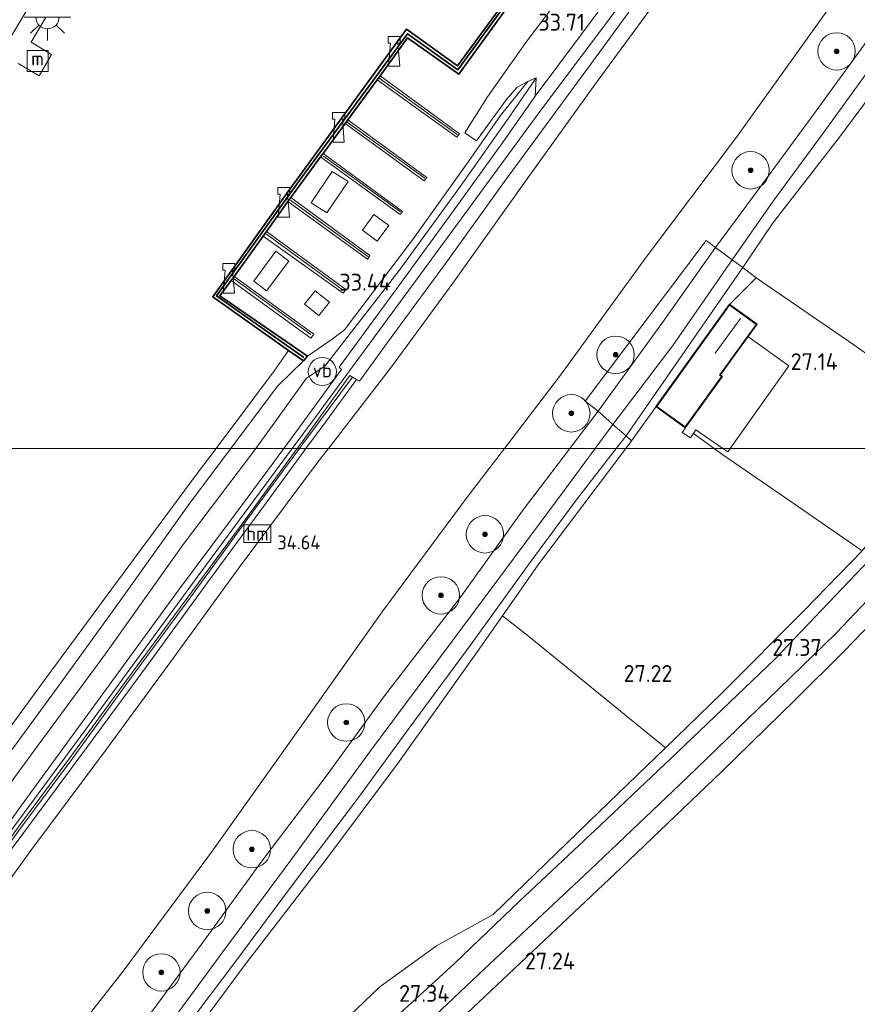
# Model space of a CAD drawing. Header units: metres. Extents: x 185049 to 189876, y 349292 to 352302.
# Tile 137 of 256: x 189225 to 189315, y 349941 to 350046. Entities that reach past the tile are written whole.
import ezdxf
from ezdxf.enums import TextEntityAlignment as Align

# ---------------------------------------------------------------- set-up
doc = ezdxf.new("R2010")
doc.units = ezdxf.units.M
for name, color, linetype, lineweight in [('B-WE-BC-BETONVORM-GV', 50, 'Continuous', 18), ('B-WE-GK-KADEMUUR-G', 150, 'Continuous', 35), ('B-WE-GK-KADEMUUR-GV', 150, 'Continuous', 35), ('B-WE-GR-BOOM-S', 90, 'Continuous', 25), ('B-WE-GR-BOUWLAND_AKKERBOUW-GV', 80, 'Continuous', 13), ('B-WE-GR-GRAS-GV', 60, 'Continuous', 13), ('B-WE-GR-SPORTVELD-GV', 60, 'Continuous', 13), ('B-WE-GW-OPHOGING_KRUIN-G', 90, 'Continuous', 18), ('B-WE-GW-TALUD_KRUIN-G', 90, 'Continuous', 18), ('B-WE-GW-TALUD_TEEN-G', 90, 'Continuous', 18), ('B-WE-IE-MEUBILAIR_WATERWEGMEUBILAIR-S', 150, 'Continuous', 25), ('B-WE-IE-MEUBILAIR_WEGMEUBILAIR-S', 7, 'Continuous', 25), ('B-WE-IE-MEUBILAIR_WEGMEUBILAIR_PAAL-S', 7, 'Continuous', 25), ('B-WE-IE-TERREINAFSCHEIDING_KUNSTMATIG_HEKWERK-G', 20, 'IE-TERREINAFSCHEIDING-KUNSTMATIG', 18), ('B-WE-IE-TERREINAFSCHEIDING_KUNSTMATIG_MUUR-G', 90, 'IE-TERREINAFSCHEIDING-KUNSTMATIG-DICHT', 18), ('B-WE-IE-TERREINAFSCHEIDING_KUNSTMATIG_MUUR-GV', 90, 'Continuous', 18), ('B-WE-KG-KADASTRAAL_DAKRAND-G', 170, 'Continuous', 18), ('B-WE-KG-KADASTRAAL_NOK-G', 10, 'Continuous', 18), ('B-WE-KL-ET_LS_OV_LICHTPUNT-S', 190, 'Continuous', 25), ('B-WE-KW-KUNSTWERK_STEIGER-GV', 170, 'Continuous', 18), ('B-WE-OB-BEKLEDING_STORTSTEEN-GV', 30, 'Continuous', 18), ('B-WE-OB-OEVERVOORZIENING-G', 7, 'Continuous', 18), ('B-WE-OG-BEBOUWING_SCHUUR-GV', 7, 'Continuous', 35), ('B-WE-OG-WATER_GREPPEL-G', 160, 'Continuous', 18), ('B-WE-OG-WATER_KANAAL-GV', 120, 'Continuous', 18), ('B-WE-OG-WATER_SLOOT-G', 120, 'Continuous', 18), ('B-WE-VH-VERHARDING_ASFALT-GV', 252, 'Continuous', 18), ('B-WE-VH-VERHARDING_HALFVERHARDING-GV', 252, 'Continuous', 18), ('B-WE-VH-VERHARDING_STRAATBAKSTEEN-GV', 252, 'Continuous', 18), ('X-XX-AL-HOOGTELABEL-S', 7, 'Continuous', 25)]:
    doc.layers.add(name, color=color, linetype=linetype, lineweight=lineweight)
doc.styles.add('NLCS-ISO', font='NLCS-ISO.ttf')
doc.styles.add('NLCS-ISO-ANNOTATIVE-T18', font='NLCS-ISO.ttf', dxfattribs={"height": 1.8})
doc.linetypes.add('IE-TERREINAFSCHEIDING-KUNSTMATIG', pattern='A,4,[82,NLCS.SHX,S=0.75,R=90,X=0,Y=0],4,-2', length=10)
doc.linetypes.add('IE-TERREINAFSCHEIDING-KUNSTMATIG-DICHT', pattern='A,8,-1,[82,NLCS.SHX,S=0.75,R=90,X=0,Y=0],-1', length=10)

# ---------------------------------------------------------------- blocks, each defined once
blk = doc.blocks.new('SAL-HOOGTELABEL-SO')
at = {"color": 0, "linetype": 'ByBlock', "lineweight": -2, "style": 'NLCS-ISO-ANNOTATIVE-T18'}
blk.add_attdef('HOOGTE', text='', height=1.8, dxfattribs=at).set_placement((2.79, 0), align=Align.RIGHT)
blk = doc.blocks.new('SGR-BOOM_01-SO')
at = {"linetype": 'ByBlock', "lineweight": 18}
h = blk.add_hatch(color=0, dxfattribs=at)
h.dxf.hatch_style = 1
edge = h.paths.add_edge_path()
edge.add_arc((0, 0), 0.25, 0, 360)
at = {"color": 0, "linetype": 'ByBlock', "lineweight": 18}
for radius in [2, 0.25]:
    blk.add_circle((0, 0), radius, dxfattribs=at)
blk = doc.blocks.new('SIE-WATER_BOLDER-SO')
at = {"color": 0, "linetype": 'ByBlock', "lineweight": 18}
blk.add_lwpolyline([(0.4, 0.87), (0.6, -1.59), (-0.6, -1.59), (-0.4, 0.87), (-0.65, 0.87), (-0.65, 1.59), (0.65, 1.59), (0.65, 0.87)], close=True, dxfattribs=at)
blk = doc.blocks.new('SIE-WATER_MEERPAAL-SO')
at = {"color": 0, "linetype": 'ByBlock', "lineweight": 18}
blk.add_lwpolyline([(-1.12, -1.12), (1.12, -1.12), (1.12, 1.12), (-1.12, 1.12)], close=True, dxfattribs=at)
at = {"color": 0, "linetype": 'ByBlock', "lineweight": 18, "style": 'NLCS-ISO'}
blk.add_text('m', height=1.5, dxfattribs=at).set_placement((0, 0.28), align=Align.MIDDLE_CENTER)
blk = doc.blocks.new('SIE-WEG_PAAL_VERKEERSBORD-SO')
at = {"color": 0, "linetype": 'ByBlock', "lineweight": 18}
blk.add_circle((0, 0), 1.5, dxfattribs=at)
at = {"color": 0, "linetype": 'ByBlock', "lineweight": 18, "style": 'NLCS-ISO'}
blk.add_text('vb', height=1.5, dxfattribs=at).set_placement((0, 0.13), align=Align.MIDDLE_CENTER)
blk = doc.blocks.new('SKL-ET_OV_LICHTPUNT-SO')
at = {"color": 0, "linetype": 'ByBlock', "lineweight": 18}
for points in [[(-1.25, 0), (-2.5, 0)], [(1.25, 0), (2.5, 0)], [(-0.92, -0.85), (-1.83, -1.7)], [(0.92, -0.85), (1.83, -1.7)], [(0, -1.25), (0, -2.5)]]:
    blk.add_lwpolyline(points, dxfattribs=at)
blk.add_lwpolyline([(0, 0), (1.25, 0, -1), (-1.25, 0)], format="xyb", close=True, dxfattribs=at)
blk = doc.blocks.new('SIE-WEG_PAAL_HECTOMETERPAAL-SO')
at = {"color": 0, "linetype": 'ByBlock', "lineweight": 18}
blk.add_lwpolyline([(-1.44375, -0.94375), (1.44375, -0.94375), (1.44375, 0.94375), (-1.44375, 0.94375)], close=True, dxfattribs=at)
at = {"color": 0, "linetype": 'ByBlock', "lineweight": 18, "style": 'NLCS-ISO'}
blk.add_text('hm', height=1.5, dxfattribs=at).set_placement((0, 0), align=Align.MIDDLE_CENTER)
at = {"style": 'NLCS-ISO'}
blk.add_attdef('WAARDE', (2.13125, -1.69375), '', height=1.5, dxfattribs=at)

msp = doc.modelspace()

# ---------------------------------------------------------------- linework, layer by layer
at = {"layer": 'B-WE-BC-BETONVORM-GV'}
for points in [[(189260.1188, 350028.5337, 33.1228), (189257.865, 350025.1935, 33.1288), (189256.1961, 350026.263, 33.0576), (189258.4349, 350029.6055, 33.0636)], [(189264.4664, 350023.8451, 33.2591), (189263.2426, 350022.1739, 33.2591), (189261.6552, 350023.3363, 33.2591), (189262.8789, 350025.0075, 33.2591)], [(189253.7858, 350020.0398, 33.111), (189251.417, 350016.8375, 33.0991), (189250.0424, 350017.8837, 33.0576), (189252.3991, 350021.0925, 33.0873)], [(189258.1497, 350015.6589, 33.2888), (189256.9979, 350014.2036, 33.2888), (189255.4676, 350015.4147, 33.2888), (189256.6194, 350016.8701, 33.2888)]]:
    msp.add_polyline3d(points, close=True, dxfattribs=at)
at = {"layer": 'B-WE-GK-KADEMUUR-G'}
msp.add_polyline3d([(189255.4035, 350009.7428, 33.3653), (189246.071, 350016.307, 33.2507), (189255.1241, 350028.9131, 33.2428), (189266.4634, 350044.3407, 33.2507), (189271.8771, 350040.4851, 33.31), (189276.4021, 350046.669, 33.2631), (189283.3977, 350056.3211, 33.3179), (189289.5286, 350064.676, 33.3139), (189296.4288, 350073.9875, 33.31), (189303.2818, 350083.3187, 33.2784), (189309.451, 350091.6394, 33.2665), (189311.4587, 350094.3372, 33.2586), (189315.3591, 350091.6319, 33.306)], dxfattribs=at)
at = {"layer": 'B-WE-GK-KADEMUUR-GV'}
msp.add_polyline3d([(189279.858, 350050.9321, 33.2972), (189271.9525, 350040.0135, 33.3149), (189266.4674, 350043.8966, 33.3149), (189263.55, 350039.8416, 33.2349), (189263.2303, 350039.4065, 32.8142), (189260.0919, 350035.1352, 32.7609), (189259.8027, 350034.7416, 32.8734), (189257.4558, 350031.5474, 32.8734), (189257.1745, 350031.1647, 32.9327), (189254.001, 350026.8384, 32.9209), (189253.6816, 350026.3921, 32.8853), (189251.4066, 350023.212, 32.8616), (189251.0512, 350022.7154, 32.9209), (189247.9557, 350018.3885, 32.9742), (189247.6367, 350017.9427, 32.9979), (189246.4127, 350016.3304, 32.8112), (189255.7773, 350009.8802, 33.392), (189255.357, 350009.358, 33.388), (189253.772, 350010.461, 32.401), (189245.649, 350016.196, 32.4), (189253.709, 350027.462, 32.4), (189266.3673, 350044.8137, 32.4), (189271.8104, 350040.8969, 32.4), (189281.5451, 350054.1681, 32.4)], dxfattribs=at)
at = {"layer": 'B-WE-GR-BOUWLAND_AKKERBOUW-GV'}
msp.add_polyline3d([(189368.434, 350056.135, 27.145), (189358.78, 350043.177, 27.183), (189348.975, 350030.038, 27.213), (189338.271, 350016.064, 27.259), (189326.36, 350002.455, 27.377), (189314.199, 350011.078, 27.162), (189303.77, 350018.253, 27.078), (189302.328, 350019.355, 26.934), (189305.521, 350024.051, 26.947), (189312.686, 350033.294, 27.069), (189320.588, 350043.913, 27.052), (189328.282, 350054.455, 27.052)], dxfattribs=at)
msp.add_polyline3d([(189329.731, 349908.581, 27.259), (189313.055, 349885.411, 27.095), (189247.1577, 349915.583, 27.2794), (189266.5153, 349933.6565, 27.2794), (189289.3333, 349955.1787, 27.2194), (189300.092, 349965.4586, 27.1994), (189307.9383, 349973.1353, 27.1994), (189313.2157, 349978.3882, 27.2194), (189318.9048, 349984.2919, 27.2194), (189324.1317, 349989.7436, 27.2994), (189327.9541, 349994.2847, 27.2794), (189332.2493, 349999.3128, 27.3394), (189332.7841, 350000, 27.3376), (189386.1464, 350000, 27.339), (189381.074, 349992.009, 27.251), (189374.383, 349981.216, 27.2), (189368.004, 349970.993, 27.187), (189360.569, 349958.915, 27.196), (189353.187, 349946.856, 27.238), (189346.584, 349936.203, 27.31), (189338.089, 349922.786, 27.356)], close=True, dxfattribs=at)
at = {"layer": 'B-WE-GR-GRAS-GV'}
for points in [[(189294.072, 350049.216, 33.953), (189286.383, 350038.712, 33.999), (189279.086, 350028.58, 33.949), (189271.334, 350017.673, 33.991), (189264.776, 350008.738, 33.953), (189258.0251, 350000, 33.9712), (189255.6221, 350000, 34.0476), (189257.6957, 350002.8208, 34.0476), (189261.0258, 350007.3808, 33.9883), (189261.3608, 350007.1929, 33.9883), (189264.514, 350011.592, 33.9706), (189270.9304, 350020.3216, 33.9824), (189276.866, 350028.5442, 33.9943), (189287.4246, 350042.9384, 33.923), (189298.599, 350058.2806, 33.9674)], [(189319.593, 350058.381, 27.495), (189309.779, 350044.625, 27.39), (189301.659, 350033.297, 27.432), (189292.003, 350020.442, 27.453), (189282.839, 350007.828, 27.483), (189276.844, 350000, 27.513), (189258.0251, 350000, 33.9712), (189264.776, 350008.738, 33.953), (189271.334, 350017.673, 33.991), (189279.086, 350028.58, 33.949), (189286.383, 350038.712, 33.999), (189294.072, 350049.216, 33.953)], [(189322.714, 350053.254, 27.289), (189316.441, 350044.723, 27.263), (189309.59, 350035.299, 27.301), (189304.083, 350027.805, 27.31), (189299.408, 350021.477, 27.272), (189298.428, 350022.231, 27.398), (189285.466, 350005.046, 27.407), (189286.869, 350004.004, 27.246), (189283.8271, 350000, 27.2621), (189276.844, 350000, 27.513), (189282.839, 350007.828, 27.483), (189292.003, 350020.442, 27.453), (189301.659, 350033.297, 27.432), (189309.779, 350044.625, 27.39), (189319.593, 350058.381, 27.495)], [(189328.282, 350054.455, 27.052), (189320.588, 350043.913, 27.052), (189312.686, 350033.294, 27.069), (189305.521, 350024.051, 26.947), (189302.328, 350019.355, 26.934), (189301.199, 350020.178, 26.508), (189305.59, 350026.456, 26.454), (189311.326, 350034.253, 26.496), (189316.927, 350041.966, 26.454), (189321.607, 350047.927, 26.441)], [(189321.607, 350047.927, 26.441), (189316.927, 350041.966, 26.454), (189311.326, 350034.253, 26.496), (189305.59, 350026.456, 26.454), (189301.199, 350020.178, 26.508), (189299.408, 350021.477, 27.272), (189304.083, 350027.805, 27.31), (189309.59, 350035.299, 27.301), (189316.441, 350044.723, 27.263), (189322.714, 350053.254, 27.289)], [(189283.0279, 350048.5513, 33.6448), (189279.1461, 350043.4119, 33.6181), (189275.0517, 350037.6027, 33.6314), (189272.5971, 350033.7536, 33.4981), (189273.8436, 350032.8977, 33.5114), (189277.0256, 350037.2625, 33.6714), (189278.2092, 350038.613, 33.6714), (189279.358, 350039.224, 33.898), (189276.429, 350035.582, 33.767), (189273.018, 350030.673, 33.59), (189267.121, 350022.439, 33.502), (189259.736, 350012.685, 33.451), (189258.419, 350011.702, 33.44), (189255.7773, 350009.8802, 33.392), (189246.4127, 350016.3304, 32.8112), (189247.6367, 350017.9427, 32.9979), (189256.1617, 350011.811, 33.2349), (189256.4713, 350012.2297, 33.2468), (189247.9557, 350018.3885, 32.9742), (189251.0512, 350022.7154, 32.9209), (189259.5904, 350016.592, 33.3179), (189259.8739, 350017.0062, 33.306), (189251.4066, 350023.212, 32.8616), (189253.6816, 350026.3921, 32.8853), (189262.1988, 350020.2465, 33.3712), (189262.4498, 350020.6296, 33.3594), (189254.001, 350026.8384, 32.9209), (189257.1745, 350031.1647, 32.9327), (189265.6934, 350025.0203, 33.4364), (189265.929, 350025.3434, 33.4364), (189257.4558, 350031.5474, 32.8734), (189259.8027, 350034.7416, 32.8734), (189268.2704, 350028.6012, 33.4305), (189268.5404, 350028.9728, 33.4364), (189260.0919, 350035.1352, 32.7609), (189263.2303, 350039.4065, 32.8142), (189271.7653, 350033.2726, 33.4364), (189272.0549, 350033.6512, 33.4364), (189263.55, 350039.8416, 33.2349), (189266.4674, 350043.8966, 33.3149), (189271.9525, 350040.0135, 33.3149), (189279.858, 350050.9321, 33.2972)], [(189210.646, 349940.5313, 34.0061), (189212.0709, 349942.0031, 34.0239), (189213.5144, 349943.686, 34.0239), (189215.1171, 349945.5045, 34.012), (189217.055, 349947.8565, 34.018), (189220.4404, 349952.2598, 34.018), (189225.4424, 349958.9386, 34.018), (189232.3848, 349968.2703, 34.012), (189238.9505, 349977.2262, 34.0298), (189245.1078, 349985.6809, 34.0357), (189251.1807, 349993.9581, 34.0476), (189255.6221, 350000, 34.0476), (189258.0251, 350000, 33.9712), (189256.979, 349998.646, 33.974), (189248.495, 349987.27, 34.05), (189241.182, 349977.223, 34.008), (189234.202, 349967.726, 34.071), (189226.216, 349957.016, 34.008), (189220.816, 349949.63, 34.037), (189215.994, 349943.656, 34.134), (189210.425, 349938.073, 34.067)], [(189243.564, 349937.324, 27.187), (189249.131, 349944.828, 27.246), (189257.756, 349956.027, 27.221), (189265.416, 349966.298, 27.289), (189273.947, 349978.286, 27.335), (189276.6278, 349982.1118, 27.212), (189280.517, 349987.662, 27.212), (189289.8355, 350000, 27.2523), (189299.2663, 350000, 27.2246), (189300.2955, 349999.2575, 27.2218), (189307.3433, 349994.4186, 27.2307), (189315.109, 349989.071, 27.335), (189308.87, 349982.64, 27.318), (189300.2, 349973.959, 27.297), (189297.55, 349971.391, 27.262), (189294.0589, 349968.0083, 27.262), (189286.99, 349961.159, 27.322), (189275.632, 349950.192, 27.318), (189269.598, 349946.834, 27.272), (189263.532, 349942.446, 27.318), (189257.647, 349936.834, 27.289)], [(189315.897, 349988.111, 27.36), (189305.716, 349977.448, 27.339), (189295.35, 349967.549, 27.297), (189287.113, 349959.751, 27.339), (189278.438, 349951.615, 27.327), (189271.554, 349944.978, 27.335), (189258.971, 349933.482, 27.316), (189248.982, 349923.883, 27.352), (189242.567, 349917.586, 27.407), (189241.473, 349918.181, 27.318), (189245.63, 349922.487, 27.322), (189249.636, 349927.739, 27.31), (189251.645, 349930.96, 27.327), (189257.647, 349936.834, 27.289), (189263.532, 349942.446, 27.318), (189269.598, 349946.834, 27.272), (189275.632, 349950.192, 27.318), (189286.99, 349961.159, 27.322), (189294.0589, 349968.0083, 27.262), (189297.55, 349971.391, 27.262), (189300.2, 349973.959, 27.297), (189308.87, 349982.64, 27.318), (189315.109, 349989.071, 27.335)]]:
    msp.add_polyline3d(points, dxfattribs=at)
for points in [[(189250.2456, 350000, 33.9889), (189247.5903, 350000, 33.2073), (189252.572, 350006.655, 33.189), (189255.357, 350009.358, 33.388), (189255.7773, 350009.8802, 33.392), (189258.419, 350011.702, 33.44), (189259.736, 350012.685, 33.451), (189267.121, 350022.439, 33.502), (189273.018, 350030.673, 33.59), (189276.429, 350035.582, 33.767), (189279.358, 350039.224, 33.898), (189280.246, 350039.634, 33.957), (189277.546, 350035.676, 34.056), (189272.133, 350028.034, 34.05), (189265.583, 350019.04, 34.016), (189257.635, 350008.799, 33.974), (189255.694, 350007.516, 33.898), (189250.731, 350000.641, 33.987)], [(189253.2516, 350000, 34.0491), (189250.2456, 350000, 33.9889), (189250.731, 350000.641, 33.987), (189255.694, 350007.516, 33.898), (189257.635, 350008.799, 33.974), (189265.583, 350019.04, 34.016), (189272.133, 350028.034, 34.05), (189277.546, 350035.676, 34.056), (189280.246, 350039.634, 33.957), (189280.136, 350037.654, 34.016), (189276.7232, 350032.7982, 33.9978), (189271.6599, 350025.7539, 34.0093), (189265.0699, 350016.7016, 34.0004), (189259.1759, 350008.6845, 33.9945), (189259.4134, 350008.4386, 34.0429), (189254.9377, 350002.2769, 34.0518)], [(189260.1188, 350028.5337, 33.1228), (189258.4349, 350029.6055, 33.0636), (189256.1961, 350026.263, 33.0576), (189257.865, 350025.1935, 33.1288)], [(189261.6552, 350023.3363, 33.2591), (189263.2426, 350022.1739, 33.2591), (189264.4664, 350023.8451, 33.2591), (189262.8789, 350025.0075, 33.2591)], [(189293.758, 350013.466, 27.154), (189286.869, 350004.004, 27.246), (189285.466, 350005.046, 27.407), (189298.428, 350022.231, 27.398), (189299.408, 350021.477, 27.272)], [(189251.417, 350016.8375, 33.0991), (189253.7858, 350020.0398, 33.111), (189252.3991, 350021.0925, 33.0873), (189250.0424, 350017.8837, 33.0576)], [(189294.858, 350011.006, 26.441), (189288.442, 350002.577, 26.563), (189286.869, 350004.004, 27.246), (189293.758, 350013.466, 27.154), (189299.408, 350021.477, 27.272), (189301.199, 350020.178, 26.508)], [(189302.328, 350019.355, 26.934), (189289.845, 350001.356, 27.107), (189288.442, 350002.577, 26.563), (189294.858, 350011.006, 26.441), (189301.199, 350020.178, 26.508)], [(189293.059, 350004.487, 27.251), (189290.448, 350000.811, 27.255), (189289.845, 350001.356, 27.107), (189302.328, 350019.355, 26.934), (189303.77, 350018.253, 27.078), (189300.898, 350015.379, 27.251)], [(189258.1497, 350015.6589, 33.2888), (189256.6194, 350016.8701, 33.2888), (189255.4676, 350015.4147, 33.2888), (189256.9979, 350014.2036, 33.2888)], [(189254.9431, 350000, 34.033), (189254.6853, 350000, 34.0673), (189255.1404, 350000.6216, 34.0664), (189260.3229, 350007.7938, 34.013), (189260.595, 350007.6392, 34.0071), (189255.3058, 350000.4897, 34.0308)], [(189295.8643, 350001.7089, 27.1349), (189296.7254, 350001.1343, 27.1526), (189297.0429, 350001.6041, 27.2307), (189299.2663, 350000, 27.2246), (189289.8355, 350000, 27.2523), (189290.448, 350000.811, 27.255), (189293.059, 350004.487, 27.251), (189296.187, 350002.232, 27.251), (189296.1979, 350002.2111, 27.1546)], [(189286.5407, 350000, 26.5276), (189283.8271, 350000, 27.2621), (189286.869, 350004.004, 27.246), (189288.442, 350002.577, 26.563)], [(189288.792, 350000, 27.1151), (189286.5407, 350000, 26.5276), (189288.442, 350002.577, 26.563), (189289.845, 350001.356, 27.107)], [(189289.8355, 350000, 27.2523), (189288.792, 350000, 27.1151), (189289.845, 350001.356, 27.107), (189290.448, 350000.811, 27.255)], [(189204.1558, 349940.575, 34.0952), (189201.939, 349938.565, 34.092), (189200.1, 349939.516, 33.166), (189205.83, 349944.823, 33.24), (189211.752, 349951.101, 33.248), (189218.953, 349960.745, 33.227), (189229.141, 349974.559, 33.206), (189235.65, 349983.567, 33.194), (189243.295, 349994.262, 33.223), (189247.5903, 350000, 33.2073), (189250.2456, 350000, 33.9889), (189242.485, 349989.751, 34.02), (189234.175, 349978.059, 34.003), (189226.874, 349968.152, 34.029), (189218.63, 349956.888, 34.062), (189212.725, 349949.167, 34.037), (189207.524, 349943.629, 34.1)], [(189206.5722, 349938.9675, 34.0429), (189204.3998, 349937.1632, 34.0259), (189201.939, 349938.565, 34.092), (189204.1558, 349940.575, 34.0952), (189207.524, 349943.629, 34.1), (189212.725, 349949.167, 34.037), (189218.63, 349956.888, 34.062), (189226.874, 349968.152, 34.029), (189234.175, 349978.059, 34.003), (189242.485, 349989.751, 34.02), (189250.2456, 350000, 33.9889), (189253.2516, 350000, 34.0491), (189249.3249, 349994.6973, 34.0429), (189242.0086, 349984.8398, 34.0251), (189233.6132, 349973.3929, 34.0162), (189226.4997, 349963.6337, 34.0073), (189220.5939, 349955.5141, 33.9985), (189217.6101, 349951.5195, 33.9985), (189213.8587, 349946.8365, 34.0162), (189212.246, 349944.9251, 34.0162), (189210.7426, 349943.1212, 34.0162), (189209.5242, 349941.841, 34.0162), (189208.2695, 349940.527, 34.0162), (189206.7059, 349939.0903, 34.0408)], [(189225.292, 349930.79, 27.537), (189221.652, 349927.737, 27.546), (189207.458, 349935.421, 34.079), (189209.6472, 349937.3778, 34.0701), (189210.425, 349938.073, 34.067), (189215.994, 349943.656, 34.134), (189220.816, 349949.63, 34.037), (189226.216, 349957.016, 34.008), (189234.202, 349967.726, 34.071), (189241.182, 349977.223, 34.008), (189248.495, 349987.27, 34.05), (189256.979, 349998.646, 33.974), (189258.0251, 350000, 33.9712), (189276.844, 350000, 27.513), (189272.854, 349994.79, 27.533), (189263.779, 349982.54, 27.571), (189255.098, 349970.335, 27.588), (189245.516, 349956.833, 27.542), (189236.069, 349944.139, 27.462), (189229.487, 349935.734, 27.491)], [(189216.4226, 349947.8978, 34.0012), (189214.679, 349945.8715, 34.0071), (189216.2575, 349947.9736, 34.0071), (189220.2665, 349953.1716, 34.0189), (189224.9019, 349959.5457, 33.9834), (189230.4674, 349967.0581, 34.0071), (189236.375, 349975.1197, 34.0486), (189242.8066, 349983.8691, 34.0723), (189249.2968, 349992.6397, 34.0782), (189254.6853, 350000, 34.0673), (189254.9431, 350000, 34.033), (189249.4126, 349992.532, 34.0664), (189243.0112, 349983.7368, 34.0664), (189236.5939, 349975.0169, 34.0367), (189230.6595, 349966.8723, 34.0367), (189225.1312, 349959.4459, 34.0486), (189220.431, 349953.086, 34.0308)], [(189230.353, 349928.132, 27.331), (189227.102, 349925.168, 27.284), (189221.652, 349927.737, 27.546), (189225.292, 349930.79, 27.537), (189229.487, 349935.734, 27.491), (189236.069, 349944.139, 27.462), (189245.516, 349956.833, 27.542), (189255.098, 349970.335, 27.588), (189263.779, 349982.54, 27.571), (189272.854, 349994.79, 27.533), (189276.844, 350000, 27.513), (189283.8271, 350000, 27.2621), (189278.728, 349993.288, 27.289), (189272.135, 349984.091, 27.268), (189264.011, 349973.573, 27.255), (189257.902, 349965.106, 27.289), (189250.905, 349955.889, 27.289), (189244.967, 349947.703, 27.327), (189237.897, 349938.092, 27.301), (189233.244, 349931.732, 27.289)], [(189232.828, 349927.472, 26.399), (189229.171, 349923.967, 26.373), (189227.102, 349925.168, 27.284), (189230.353, 349928.132, 27.331), (189233.244, 349931.732, 27.289), (189237.897, 349938.092, 27.301), (189244.967, 349947.703, 27.327), (189250.905, 349955.889, 27.289), (189257.902, 349965.106, 27.289), (189264.011, 349973.573, 27.255), (189272.135, 349984.091, 27.268), (189278.728, 349993.288, 27.289), (189283.8271, 350000, 27.2621), (189286.5407, 350000, 26.5276), (189283.236, 349995.521, 26.466), (189276.018, 349985.824, 26.424), (189269.997, 349977.733, 26.449), (189262.417, 349967.552, 26.445), (189254.118, 349956.135, 26.407), (189246.741, 349946.207, 26.454), (189239.304, 349936.125, 26.42)], [(189237.002, 349930.105, 27.116), (189230.897, 349923.106, 27.149), (189229.171, 349923.967, 26.373), (189232.828, 349927.472, 26.399), (189239.304, 349936.125, 26.42), (189246.741, 349946.207, 26.454), (189254.118, 349956.135, 26.407), (189262.417, 349967.552, 26.445), (189269.997, 349977.733, 26.449), (189276.018, 349985.824, 26.424), (189283.236, 349995.521, 26.466), (189286.5407, 350000, 26.5276), (189288.792, 350000, 27.1151), (189284.4, 349994.344, 27.149), (189279.442, 349987.621, 27.133), (189273.278, 349979.077, 27.204), (189266.615, 349970.07, 27.297), (189261.242, 349962.704, 27.12), (189253.862, 349952.935, 27.2), (189248.021, 349945.062, 27.171), (189242.647, 349937.918, 27.107)], [(189237.69, 349929.853, 27.208), (189231.695, 349923.077, 27.192), (189230.897, 349923.106, 27.149), (189237.002, 349930.105, 27.116), (189242.647, 349937.918, 27.107), (189248.021, 349945.062, 27.171), (189253.862, 349952.935, 27.2), (189261.242, 349962.704, 27.12), (189266.615, 349970.07, 27.297), (189273.278, 349979.077, 27.204), (189279.442, 349987.621, 27.133), (189284.4, 349994.344, 27.149), (189288.792, 350000, 27.1151), (189289.8355, 350000, 27.2523), (189280.517, 349987.662, 27.212), (189276.6278, 349982.1118, 27.212), (189273.947, 349978.286, 27.335), (189265.416, 349966.298, 27.289), (189257.756, 349956.027, 27.221), (189249.131, 349944.828, 27.246), (189243.564, 349937.324, 27.187)], [(189266.5153, 349933.6565, 27.2794), (189247.1577, 349915.583, 27.2794), (189245.095, 349916.427, 27.39), (189254.603, 349925.381, 27.297), (189264.241, 349934.488, 27.314), (189274.667, 349944.339, 27.31), (189286.021, 349954.956, 27.306), (189296.365, 349964.805, 27.327), (189305.033, 349973.19, 27.335), (189312.297, 349980.228, 27.356), (189319.119, 349987.423, 27.386), (189326.056, 349995.454, 27.445), (189329.8891, 350000, 27.4519), (189332.7841, 350000, 27.3376), (189332.2493, 349999.3128, 27.3394), (189327.9541, 349994.2847, 27.2794), (189324.1317, 349989.7436, 27.2994), (189318.9048, 349984.2919, 27.2194), (189313.2157, 349978.3882, 27.2194), (189307.9383, 349973.1353, 27.1994), (189300.092, 349965.4586, 27.1994), (189289.3333, 349955.1787, 27.2194)]]:
    msp.add_polyline3d(points, close=True, dxfattribs=at)
at = {"layer": 'B-WE-GR-SPORTVELD-GV'}
for points in [[(189324.2057, 350000, 27.3706), (189300.9984, 350000, 27.1221), (189307.2628, 350008.8505, 27.0993), (189302.8823, 350011.9811, 27.0934), (189303.817, 350013.277, 27.251), (189300.898, 350015.379, 27.251), (189303.77, 350018.253, 27.078), (189314.199, 350011.078, 27.162), (189326.36, 350002.455, 27.377)], [(189300.2098, 350000, 27.1285), (189299.2663, 350000, 27.2246), (189297.0429, 350001.6041, 27.2307), (189297.2997, 350001.984, 27.1586)], [(189324.2057, 350000, 27.3706), (189323.681, 349999.402, 27.369), (189315.109, 349989.071, 27.335), (189307.3433, 349994.4186, 27.2307), (189300.2955, 349999.2575, 27.2218), (189299.2663, 350000, 27.2246), (189300.2098, 350000, 27.1285), (189300.7417, 349999.6374, 27.123), (189300.9984, 350000, 27.1221)]]:
    msp.add_polyline3d(points, close=True, dxfattribs=at)
at = {"layer": 'B-WE-GW-OPHOGING_KRUIN-G'}
for points in [[(189254.1522, 350000, 34.1485), (189256.424, 350003.076, 34.151), (189267.891, 350018.688, 34.168), (189280.854, 350036.307, 34.117), (189293.578, 350053.259, 34.151), (189306.788, 350071.883, 34.197), (189318.239, 350087.276, 34.24), (189330.414, 350104.108, 34.197), (189346.829, 350126.648, 34.202), (189359.6, 350144.167, 34.151), (189363.434, 350148.681, 33.793), (189372.2, 350155.24, 32.493), (189380.735, 350161.2, 31.363), (189388.974, 350166.323, 30.275), (189396.541, 350169.614, 29.461), (189404.226, 350169.895, 28.95), (189417.754, 350165.864, 28.195), (189438.894, 350158.361, 27.424)], [(189204.8847, 349936.7527, 34.1692), (189210.15, 349941.548, 34.168), (189219.45, 349952.899, 34.13), (189232.01, 349969.888, 34.168), (189244.399, 349986.794, 34.138), (189254.1522, 350000, 34.1485)]]:
    msp.add_polyline3d(points, dxfattribs=at)
at = {"layer": 'B-WE-GW-TALUD_KRUIN-G'}
for points in [[(189294.072, 350049.216, 33.953), (189286.383, 350038.712, 33.999), (189279.086, 350028.58, 33.949), (189271.334, 350017.673, 33.991), (189264.776, 350008.738, 33.953), (189258.0251, 350000, 33.9712)], [(189280.246, 350039.634, 33.957), (189277.546, 350035.676, 34.056), (189272.133, 350028.034, 34.05), (189265.583, 350019.04, 34.016), (189257.635, 350008.799, 33.974), (189255.694, 350007.516, 33.898), (189250.731, 350000.641, 33.987), (189250.2456, 350000, 33.9889)], [(189250.2456, 350000, 33.9889), (189242.485, 349989.751, 34.02), (189234.175, 349978.059, 34.003), (189226.874, 349968.152, 34.029), (189218.63, 349956.888, 34.062), (189212.725, 349949.167, 34.037), (189207.524, 349943.629, 34.1), (189204.1558, 349940.575, 34.0952), (189201.939, 349938.565, 34.092)], [(189258.0251, 350000, 33.9712), (189256.979, 349998.646, 33.974), (189248.495, 349987.27, 34.05), (189241.182, 349977.223, 34.008), (189234.202, 349967.726, 34.071), (189226.216, 349957.016, 34.008), (189220.816, 349949.63, 34.037), (189215.994, 349943.656, 34.134), (189210.425, 349938.073, 34.067), (189209.6472, 349937.3778, 34.0701), (189207.458, 349935.421, 34.079)]]:
    msp.add_polyline3d(points, dxfattribs=at)
at = {"layer": 'B-WE-GW-TALUD_TEEN-G'}
for points in [[(189276.844, 350000, 27.513), (189282.839, 350007.828, 27.483), (189292.003, 350020.442, 27.453), (189301.659, 350033.297, 27.432), (189309.779, 350044.625, 27.39), (189319.593, 350058.381, 27.495), (189328.062, 350069.736, 27.559), (189336.535, 350081.931, 27.55), (189343.138, 350090.701, 27.58), (189352.642, 350103.353, 27.55), (189360.663, 350114.433, 27.516), (189369.411, 350126.357, 27.55), (189379.002, 350138.227, 27.525), (189387.486, 350149.022, 27.554), (189395.137, 350158.051, 27.626), (189400.274, 350161.694, 27.588), (189404.356, 350162.422, 27.487), (189407.321, 350162.511, 27.327), (189414.701, 350161.372, 27.246), (189427.08, 350157.837, 27.183), (189435.977, 350155.579, 27.208)], [(189255.7773, 350009.8802, 33.392), (189258.419, 350011.702, 33.44), (189259.736, 350012.685, 33.451), (189267.121, 350022.439, 33.502), (189273.018, 350030.673, 33.59), (189276.429, 350035.582, 33.767), (189279.358, 350039.224, 33.898), (189280.246, 350039.634, 33.957)], [(189221.652, 349927.737, 27.546), (189225.292, 349930.79, 27.537), (189229.487, 349935.734, 27.491), (189236.069, 349944.139, 27.462), (189245.516, 349956.833, 27.542), (189255.098, 349970.335, 27.588), (189263.779, 349982.54, 27.571), (189272.854, 349994.79, 27.533), (189276.844, 350000, 27.513)]]:
    msp.add_polyline3d(points, dxfattribs=at)
at = {"layer": 'B-WE-IE-TERREINAFSCHEIDING_KUNSTMATIG_HEKWERK-G'}
for points in [[(189286.869, 350004.004, 27.246), (189285.466, 350005.046, 27.407), (189298.428, 350022.231, 27.398), (189299.408, 350021.477, 27.272)], [(189299.408, 350021.477, 27.272), (189301.199, 350020.178, 26.508)], [(189301.199, 350020.178, 26.508), (189302.328, 350019.355, 26.934)], [(189302.328, 350019.355, 26.934), (189303.77, 350018.253, 27.078)], [(189300.898, 350015.379, 27.251), (189303.77, 350018.253, 27.078)], [(189326.36, 350002.455, 27.377), (189314.199, 350011.078, 27.162), (189303.77, 350018.253, 27.078)], [(189290.448, 350000.811, 27.255), (189293.059, 350004.487, 27.251)], [(189288.442, 350002.577, 26.563), (189286.869, 350004.004, 27.246)], [(189289.845, 350001.356, 27.107), (189288.442, 350002.577, 26.563)], [(189290.448, 350000.811, 27.255), (189289.845, 350001.356, 27.107)], [(189299.2663, 350000, 27.2246), (189297.0429, 350001.6041, 27.2307)], [(189289.8355, 350000, 27.2523), (189280.517, 349987.662, 27.212), (189276.6278, 349982.1118, 27.212), (189273.947, 349978.286, 27.335), (189265.416, 349966.298, 27.289), (189257.756, 349956.027, 27.221), (189249.131, 349944.828, 27.246), (189243.564, 349937.324, 27.187)], [(189290.448, 350000.811, 27.255), (189289.8355, 350000, 27.2523)], [(189323.681, 349999.402, 27.369), (189315.109, 349989.071, 27.335), (189307.3433, 349994.4186, 27.2307), (189300.2955, 349999.2575, 27.2218), (189299.2663, 350000, 27.2246)], [(189251.645, 349930.96, 27.327), (189257.647, 349936.834, 27.289), (189263.532, 349942.446, 27.318), (189269.598, 349946.834, 27.272), (189275.632, 349950.192, 27.318), (189286.99, 349961.159, 27.322), (189294.0589, 349968.0083, 27.262), (189297.55, 349971.391, 27.262), (189300.2, 349973.959, 27.297), (189308.87, 349982.64, 27.318), (189315.109, 349989.071, 27.335)], [(189294.0589, 349968.0083, 27.262), (189279.4163, 349979.9442, 27.1818), (189276.6278, 349982.1118, 27.212)]]:
    msp.add_polyline3d(points, dxfattribs=at)
at = {"layer": 'B-WE-IE-TERREINAFSCHEIDING_KUNSTMATIG_MUUR-G'}
for points in [[(189263.4597, 350039.5985, 33.9209), (189271.8039, 350033.5569, 34.0196)], [(189260.0336, 350034.8752, 33.9525), (189268.3256, 350028.8817, 33.9683)], [(189257.5129, 350031.2592, 33.909), (189265.7175, 350025.2874, 33.9367)], [(189253.9607, 350026.5308, 33.9288), (189262.2292, 350020.5276, 33.9683)], [(189251.4081, 350022.9207, 33.9604), (189259.6533, 350016.9062, 34.0078)], [(189247.8885, 350018.1832, 33.9999), (189256.1327, 350012.1791, 34.0038)]]:
    msp.add_polyline3d(points, dxfattribs=at)
at = {"layer": 'B-WE-IE-TERREINAFSCHEIDING_KUNSTMATIG_MUUR-GV'}
for points in [[(189272.0549, 350033.6512, 33.4364), (189271.7653, 350033.2726, 33.4364), (189263.2303, 350039.4065, 32.8142), (189263.55, 350039.8416, 33.2349)], [(189268.5404, 350028.9728, 33.4364), (189268.2704, 350028.6012, 33.4305), (189259.8027, 350034.7416, 32.8734), (189260.0919, 350035.1352, 32.7609)], [(189265.929, 350025.3434, 33.4364), (189265.6934, 350025.0203, 33.4364), (189257.1745, 350031.1647, 32.9327), (189257.4558, 350031.5474, 32.8734)], [(189262.4498, 350020.6296, 33.3594), (189262.1988, 350020.2465, 33.3712), (189253.6816, 350026.3921, 32.8853), (189254.001, 350026.8384, 32.9209)], [(189259.8739, 350017.0062, 33.306), (189259.5904, 350016.592, 33.3179), (189251.0512, 350022.7154, 32.9209), (189251.4066, 350023.212, 32.8616)], [(189256.4713, 350012.2297, 33.2468), (189256.1617, 350011.811, 33.2349), (189247.6367, 350017.9427, 32.9979), (189247.9557, 350018.3885, 32.9742)]]:
    msp.add_polyline3d(points, close=True, dxfattribs=at)
at = {"layer": 'B-WE-KG-KADASTRAAL_DAKRAND-G'}
msp.add_polyline3d([(189296.176, 350002.301, 29.343), (189293.128, 350004.499, 29.237), (189300.909, 350015.309, 29.128), (189303.748, 350013.266, 29.161), (189299.839, 350007.848, 29.36), (189300.054, 350007.694, 29.351)], close=True, dxfattribs=at)
at = {"layer": 'B-WE-KG-KADASTRAAL_NOK-G'}
msp.add_polyline3d([(189299.378, 350010.178, 29.52), (189302.086, 350013.913, 29.511)], dxfattribs=at)
at = {"layer": 'B-WE-KW-KUNSTWERK_STEIGER-GV'}
for points in [[(189223.6914, 350043.3451, 34.5851), (189230.2469, 350054.3692, 34.594)], [(189227.7852, 350046.0226, 34.4064), (189226.2525, 350043.4341, 34.4854), (189228.4184, 350042.1037, 34.7125), (189227.1063, 350039.8229, 34.7481), (189224.8498, 350041.1588, 34.511)]]:
    msp.add_polyline3d(points, dxfattribs=at)
at = {"layer": 'B-WE-OB-BEKLEDING_STORTSTEEN-GV'}
for points in [[(189247.5903, 350000, 33.2073), (189246.0088, 350000, 32.401), (189252.26, 350008.321, 32.401), (189253.772, 350010.461, 32.401), (189255.357, 350009.358, 33.388), (189252.572, 350006.655, 33.189)], [(189205.83, 349944.823, 33.24), (189200.1, 349939.516, 33.166), (189198.497, 349940.346, 32.401), (189203.05, 349944.537, 32.401), (189209.358, 349950.831, 32.401), (189213.499, 349956.035, 32.401), (189219.441, 349963.997, 32.401), (189227.835, 349975.496, 32.401), (189235.98, 349986.485, 32.401), (189244.006, 349997.334, 32.401), (189246.0088, 350000, 32.401), (189247.5903, 350000, 33.2073), (189243.295, 349994.262, 33.223), (189235.65, 349983.567, 33.194), (189229.141, 349974.559, 33.206), (189218.953, 349960.745, 33.227), (189211.752, 349951.101, 33.248)]]:
    msp.add_polyline3d(points, close=True, dxfattribs=at)
at = {"layer": 'B-WE-OB-OEVERVOORZIENING-G'}
for points in [[(189281.5451, 350054.1681, 32.4), (189271.8104, 350040.8969, 32.4), (189266.3673, 350044.8137, 32.4), (189253.709, 350027.462, 32.4), (189245.649, 350016.196, 32.4), (189253.772, 350010.461, 32.401), (189252.26, 350008.321, 32.401), (189246.0088, 350000, 32.401)], [(189246.0088, 350000, 32.401), (189244.006, 349997.334, 32.401), (189235.98, 349986.485, 32.401), (189227.835, 349975.496, 32.401), (189219.441, 349963.997, 32.401), (189213.499, 349956.035, 32.401), (189209.358, 349950.831, 32.401), (189203.05, 349944.537, 32.401), (189198.497, 349940.346, 32.401)]]:
    msp.add_polyline3d(points, dxfattribs=at)
at = {"layer": 'B-WE-OG-BEBOUWING_SCHUUR-GV'}
msp.add_polyline3d([(189300.124, 350007.705, 27.251), (189296.187, 350002.232, 27.251), (189293.059, 350004.487, 27.251), (189300.898, 350015.379, 27.251), (189303.817, 350013.277, 27.251), (189302.8823, 350011.9811, 27.0934), (189299.909, 350007.859, 27.251)], close=True, dxfattribs=at)
at = {"layer": 'B-WE-OG-WATER_GREPPEL-G'}
for points in [[(189301.199, 350020.178, 26.508), (189305.59, 350026.456, 26.454), (189311.326, 350034.253, 26.496), (189316.927, 350041.966, 26.454), (189321.607, 350047.927, 26.441), (189327.211, 350055.837, 26.407), (189332.17, 350062.649, 26.373), (189337.198, 350069.455, 26.382), (189342.962, 350077.265, 26.394), (189349.382, 350085.948, 26.411), (189354.871, 350093.365, 26.386), (189363.768, 350105.557, 26.335), (189370.318, 350114.408, 26.424), (189375.081, 350120.703, 26.454), (189379.116, 350125.968, 26.715)], [(189288.442, 350002.577, 26.563), (189294.858, 350011.006, 26.441), (189301.199, 350020.178, 26.508)], [(189286.5407, 350000, 26.5276), (189288.442, 350002.577, 26.563)], [(189229.171, 349923.967, 26.373), (189232.828, 349927.472, 26.399), (189239.304, 349936.125, 26.42), (189246.741, 349946.207, 26.454), (189254.118, 349956.135, 26.407), (189262.417, 349967.552, 26.445), (189269.997, 349977.733, 26.449), (189276.018, 349985.824, 26.424), (189283.236, 349995.521, 26.466), (189286.5407, 350000, 26.5276)]]:
    msp.add_polyline3d(points, dxfattribs=at)
at = {"layer": 'B-WE-OG-WATER_KANAAL-GV'}
msp.add_polyline3d([(189281.5451, 350054.1681, 32.4), (189271.8104, 350040.8969, 32.4), (189266.3673, 350044.8137, 32.4), (189253.709, 350027.462, 32.4), (189245.649, 350016.196, 32.4), (189253.772, 350010.461, 32.401), (189252.26, 350008.321, 32.401), (189246.0088, 350000, 32.401), (189080.9203, 350000, 32.4044), (189060.84, 350010.188, 32.405), (189060.196, 350010.451, 32.405), (189067.168, 350024.501, 32.401), (189072.918, 350036.983, 32.401), (189077.812, 350047.054, 32.401)], dxfattribs=at)
msp.add_polyline3d([(189203.05, 349944.537, 32.401), (189198.497, 349940.346, 32.401), (189080.9203, 350000, 32.4044), (189246.0088, 350000, 32.401), (189244.006, 349997.334, 32.401), (189235.98, 349986.485, 32.401), (189227.835, 349975.496, 32.401), (189219.441, 349963.997, 32.401), (189213.499, 349956.035, 32.401), (189209.358, 349950.831, 32.401)], close=True, dxfattribs=at)
at = {"layer": 'B-WE-OG-WATER_SLOOT-G'}
for points in [[(189299.408, 350021.477, 27.272), (189304.083, 350027.805, 27.31), (189309.59, 350035.299, 27.301), (189316.441, 350044.723, 27.263), (189322.714, 350053.254, 27.289), (189327.497, 350059.665, 27.297), (189335.427, 350070.621, 27.259), (189341.613, 350079.074, 27.331), (189348.523, 350088.374, 27.343), (189355.897, 350098.429, 27.343), (189362.24, 350106.983, 27.268), (189369.446, 350116.842, 27.31), (189377.144, 350127.148, 27.407), (189378.485, 350127.526, 27.356), (189379.928, 350126.835, 27.234)], [(189379.928, 350126.835, 27.234), (189380.578, 350125.669, 27.192), (189378.457, 350122.202, 27.116), (189372.554, 350114.345, 27.082), (189363.798, 350102.295, 27.074), (189356.705, 350092.658, 27.111), (189349.971, 350083.736, 27.116), (189341.199, 350071.946, 27.082), (189334.957, 350063.336, 27.069), (189328.282, 350054.455, 27.052), (189320.588, 350043.913, 27.052), (189312.686, 350033.294, 27.069), (189305.521, 350024.051, 26.947), (189302.328, 350019.355, 26.934)], [(189286.869, 350004.004, 27.246), (189293.758, 350013.466, 27.154), (189299.408, 350021.477, 27.272)], [(189302.328, 350019.355, 26.934), (189289.845, 350001.356, 27.107)], [(189283.8271, 350000, 27.2621), (189286.869, 350004.004, 27.246)], [(189289.845, 350001.356, 27.107), (189288.792, 350000, 27.1151)], [(189227.102, 349925.168, 27.284), (189230.353, 349928.132, 27.331), (189233.244, 349931.732, 27.289), (189237.897, 349938.092, 27.301), (189244.967, 349947.703, 27.327), (189250.905, 349955.889, 27.289), (189257.902, 349965.106, 27.289), (189264.011, 349973.573, 27.255), (189272.135, 349984.091, 27.268), (189278.728, 349993.288, 27.289), (189283.8271, 350000, 27.2621)], [(189288.792, 350000, 27.1151), (189284.4, 349994.344, 27.149), (189279.442, 349987.621, 27.133), (189273.278, 349979.077, 27.204), (189266.615, 349970.07, 27.297), (189261.242, 349962.704, 27.12), (189253.862, 349952.935, 27.2), (189248.021, 349945.062, 27.171), (189242.647, 349937.918, 27.107), (189237.002, 349930.105, 27.116), (189230.897, 349923.106, 27.149)]]:
    msp.add_polyline3d(points, dxfattribs=at)
at = {"layer": 'B-WE-VH-VERHARDING_ASFALT-GV'}
for points in [[(189298.599, 350058.2806, 33.9674), (189287.4246, 350042.9384, 33.923), (189276.866, 350028.5442, 33.9943), (189270.9304, 350020.3216, 33.9824), (189264.514, 350011.592, 33.9706), (189261.3608, 350007.1929, 33.9883), (189261.0258, 350007.3808, 33.9883), (189260.595, 350007.6392, 34.0071), (189260.3229, 350007.7938, 34.013), (189255.1404, 350000.6216, 34.0664), (189254.6853, 350000, 34.0673), (189253.2516, 350000, 34.0491), (189254.9377, 350002.2769, 34.0518), (189259.4134, 350008.4386, 34.0429), (189259.1759, 350008.6845, 33.9945), (189265.0699, 350016.7016, 34.0004), (189271.6599, 350025.7539, 34.0093), (189276.7232, 350032.7982, 33.9978), (189280.136, 350037.654, 34.016), (189285.0767, 350044.2835, 33.9622), (189289.202, 350049.8976, 34.027)], [(189220.5939, 349955.5141, 33.9985), (189226.4997, 349963.6337, 34.0073), (189233.6132, 349973.3929, 34.0162), (189242.0086, 349984.8398, 34.0251), (189249.3249, 349994.6973, 34.0429), (189253.2516, 350000, 34.0491), (189254.6853, 350000, 34.0673), (189249.2968, 349992.6397, 34.0782), (189242.8066, 349983.8691, 34.0723), (189236.375, 349975.1197, 34.0486), (189230.4674, 349967.0581, 34.0071), (189224.9019, 349959.5457, 33.9834)]]:
    msp.add_polyline3d(points, dxfattribs=at)
msp.add_polyline3d([(189254.603, 349925.381, 27.297), (189245.095, 349916.427, 27.39), (189242.567, 349917.586, 27.407), (189248.982, 349923.883, 27.352), (189258.971, 349933.482, 27.316), (189271.554, 349944.978, 27.335), (189278.438, 349951.615, 27.327), (189287.113, 349959.751, 27.339), (189295.35, 349967.549, 27.297), (189305.716, 349977.448, 27.339), (189315.897, 349988.111, 27.36), (189324.392, 349997.954, 27.381), (189326.1438, 350000, 27.3957), (189329.8891, 350000, 27.4519), (189326.056, 349995.454, 27.445), (189319.119, 349987.423, 27.386), (189312.297, 349980.228, 27.356), (189305.033, 349973.19, 27.335), (189296.365, 349964.805, 27.327), (189286.021, 349954.956, 27.306), (189274.667, 349944.339, 27.31), (189264.241, 349934.488, 27.314)], close=True, dxfattribs=at)
at = {"layer": 'B-WE-VH-VERHARDING_HALFVERHARDING-GV'}
for points in [[(189285.0767, 350044.2835, 33.9622), (189280.136, 350037.654, 34.016), (189280.246, 350039.634, 33.957), (189279.358, 350039.224, 33.898), (189278.2092, 350038.613, 33.6714), (189277.0256, 350037.2625, 33.6714), (189273.8436, 350032.8977, 33.5114), (189272.5971, 350033.7536, 33.4981), (189275.0517, 350037.6027, 33.6314), (189279.1461, 350043.4119, 33.6181), (189283.0279, 350048.5513, 33.6448), (189286.809, 350049.335, 33.755), (189289.202, 350049.8976, 34.027)], [(189255.6221, 350000, 34.0476), (189254.9431, 350000, 34.033), (189255.3058, 350000.4897, 34.0308), (189260.595, 350007.6392, 34.0071), (189261.0258, 350007.3808, 33.9883), (189257.6957, 350002.8208, 34.0476)]]:
    msp.add_polyline3d(points, close=True, dxfattribs=at)
msp.add_polyline3d([(189220.431, 349953.086, 34.0308), (189225.1312, 349959.4459, 34.0486), (189230.6595, 349966.8723, 34.0367), (189236.5939, 349975.0169, 34.0367), (189243.0112, 349983.7368, 34.0664), (189249.4126, 349992.532, 34.0664), (189254.9431, 350000, 34.033), (189255.6221, 350000, 34.0476), (189251.1807, 349993.9581, 34.0476), (189245.1078, 349985.6809, 34.0357), (189238.9505, 349977.2262, 34.0298), (189232.3848, 349968.2703, 34.012), (189225.4424, 349958.9386, 34.018), (189220.4404, 349952.2598, 34.018)], dxfattribs=at)
at = {"layer": 'B-WE-VH-VERHARDING_STRAATBAKSTEEN-GV'}
for points in [[(189307.2628, 350008.8505, 27.0993), (189300.9984, 350000, 27.1221), (189300.2098, 350000, 27.1285), (189297.2997, 350001.984, 27.1586), (189297.0429, 350001.6041, 27.2307), (189296.7254, 350001.1343, 27.1526), (189295.8643, 350001.7089, 27.1349), (189296.1979, 350002.2111, 27.1546), (189296.187, 350002.232, 27.251), (189300.124, 350007.705, 27.251), (189299.909, 350007.859, 27.251), (189302.8823, 350011.9811, 27.0934)], [(189300.9984, 350000, 27.1221), (189300.7417, 349999.6374, 27.123), (189300.2098, 350000, 27.1285)]]:
    msp.add_polyline3d(points, close=True, dxfattribs=at)

# ---------------------------------------------------------------- block references
at = {"layer": 'B-WE-GR-BOOM-S'}
for p in [(189312.364, 350042.4518, 27.2541), (189303.1666, 350029.7392, 27.2541), (189288.7293, 350010.0147, 27.4371), (189283.9964, 350003.7613, 27.406), (189274.7612, 349990.8255, 27.3971), (189270.0464, 349984.2978, 27.3201), (189259.9309, 349970.7081, 27.2845), (189249.8356, 349957.1608, 27.3378), (189245.0608, 349950.5646, 27.3112), (189240.1631, 349943.9946, 27.3023)]:
    msp.add_blockref('SGR-BOOM_01-SO', p, dxfattribs=at)
at = {"layer": 'B-WE-IE-MEUBILAIR_WATERWEGMEUBILAIR-S'}
for name, p in [('SIE-WATER_BOLDER-SO', (189265.0522, 350042.4578, 33.2453)), ('SIE-WATER_MEERPAAL-SO', (189226.921, 350041.418, 36.612)), ('SIE-WATER_BOLDER-SO', (189259.123, 350034.3395, 33.2453)), ('SIE-WATER_BOLDER-SO', (189253.2569, 350026.31, 33.2157)), ('SIE-WATER_BOLDER-SO', (189247.3724, 350018.1809, 33.2453))]:
    msp.add_blockref(name, p, dxfattribs=at)
at = {"layer": 'B-WE-IE-MEUBILAIR_WEGMEUBILAIR-S'}
msp.add_blockref('SIE-WEG_PAAL_VERKEERSBORD-SO', (189257.3709, 350008.227, 34.1703), dxfattribs=at)
at = {"layer": 'B-WE-IE-MEUBILAIR_WEGMEUBILAIR_PAAL-S'}
msp.add_blockref('SIE-WEG_PAAL_HECTOMETERPAAL-SO', (189250.425, 349990.904, 34.64), dxfattribs=at).add_auto_attribs({'WAARDE': '34.64'})
at = {"layer": 'B-WE-KL-ET_LS_OV_LICHTPUNT-S'}
msp.add_blockref('SKL-ET_OV_LICHTPUNT-SO', (189227.9898, 350046.1086, 34.4419), dxfattribs=at)
at = {"layer": 'X-XX-AL-HOOGTELABEL-S'}
for p, values in [((189282.6745, 350044.6662, 33.707), {'HOOGTE': '33.71'}), ((189261.918, 350016.879, 33.442), {'HOOGTE': '33.44'}), ((189309.689, 350008.389, 27.141), {'HOOGTE': '27.14'}), ((189307.98, 349977.828, 27.373), {'HOOGTE': '27.37'}), ((189292.021, 349975.053, 27.221), {'HOOGTE': '27.22'}), ((189281.594, 349944.311, 27.242), {'HOOGTE': '27.24'}), ((189268.173, 349940.854, 27.339), {'HOOGTE': '27.34'})]:
    msp.add_blockref('SAL-HOOGTELABEL-SO', p, dxfattribs=at).add_auto_attribs(values)

doc.saveas('drawing.dxf')
